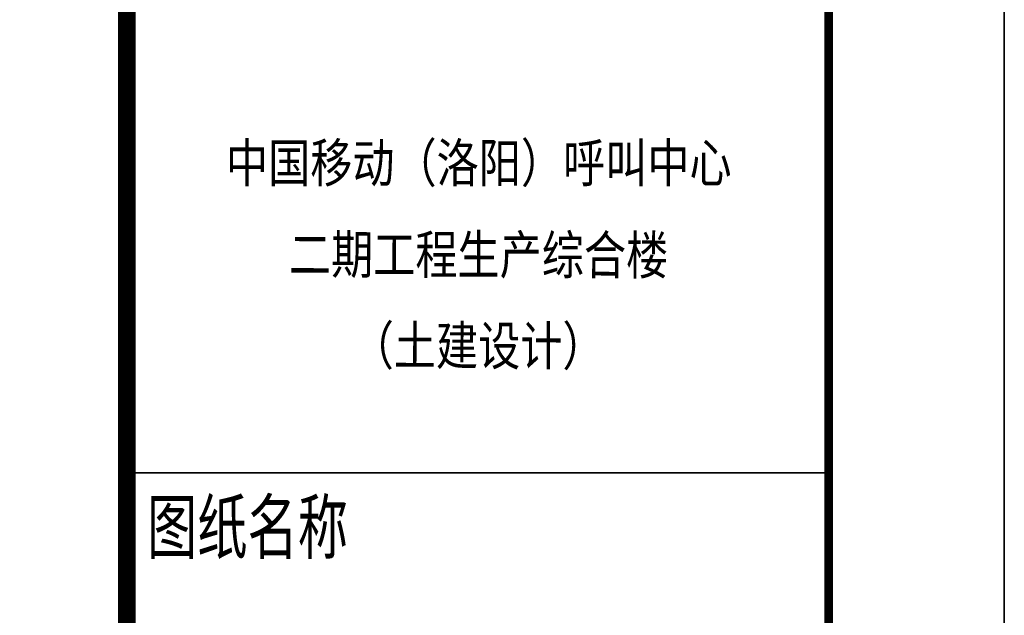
# Model space of a CAD drawing. Header units: millimetres. Extents: x 708158 to 1984082, y -168213 to -53.
# Tile 15 of 220: x 825893 to 834308, y -97518 to -92427. Entities that reach past the tile are written whole.
import ezdxf
from ezdxf.enums import TextEntityAlignment as Align

# ---------------------------------------------------------------- set-up
doc = ezdxf.new("R2010")
doc.units = ezdxf.units.MM
doc.header["$LTSCALE"] = 1000
doc.layers.get('0').update_dxf_attribs({"color": 8})
doc.layers.add('图框', color=4, linetype='Continuous', lineweight=35)
doc.styles.add('-黑体', font='simhei.ttf', dxfattribs={"width": 0.8})

# ---------------------------------------------------------------- blocks, each defined once
blk = doc.blocks.new('A$C998f5811')
at = {"layer": '图框', "color": 4}
for p, q in [((-126150, 89100), (-126150, 0)), ((0, 0), (0, 89100))]:
    blk.add_line(p, q, dxfattribs=at)
at = {"layer": '图框', "linetype": 'Continuous'}
blk.add_line((-7530.3, 11399.7), (-1527.3, 11399.7), dxfattribs=at)
at = {"layer": '图框', "color": 4, "const_width": 74.2}
blk.add_lwpolyline([(-122400, 1500), (-1500, 1500), (-1500, 87600), (-122400, 87600)], close=True, dxfattribs=at)
at = {"layer": '图框', "const_width": 150}
blk.add_lwpolyline([(-7500, 87600), (-7500, 1500)], dxfattribs=at)
at = {"layer": '图框', "style": '-黑体', "width": 0.8}
blk.add_text('中国移动（洛阳）呼叫中心', height=330.017, dxfattribs=at).set_placement((-4491.4, 13883.6), align=Align.CENTER)
for s, p in [('二期工程生产综合楼', (-4493.3, 13098.6)), ('（土建设计）', (-4497.2, 12321.1))]:
    blk.add_text(s, height=330.02, rotation=359.86093, dxfattribs=at).set_placement(p, align=Align.CENTER)
at = {"layer": '图框', "style": '-黑体', "width": 0.7}
blk.add_text('图纸名称', height=450, dxfattribs=at).set_placement((-7327.2, 10712.2))

msp = doc.modelspace()

# ---------------------------------------------------------------- block references
for p in [(834307.6, -107699.9), (960457.6, -107699.9)]:
    msp.add_blockref('A$C998f5811', p)

doc.saveas('drawing.dxf')
